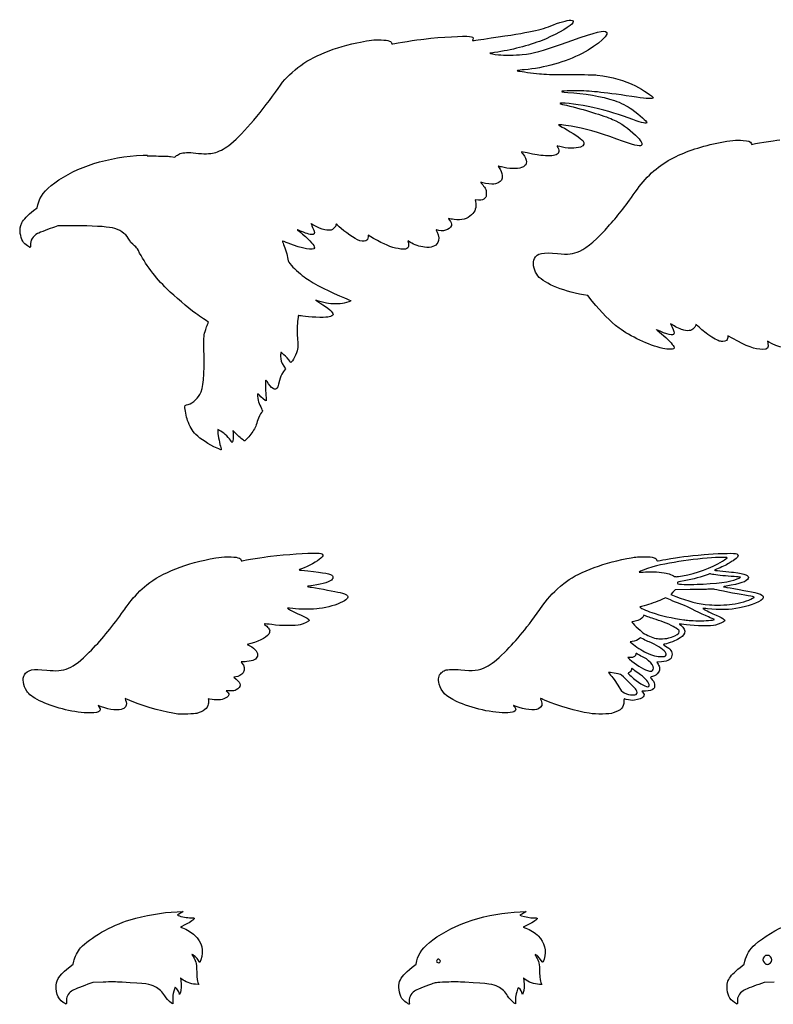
# Model space of a CAD drawing. Extents: x 4 to 591, y 15 to 833.
# Tile 1 of 6: x 6 to 305, y 16 to 406. Entities that reach past the tile are written whole.
import ezdxf

# ---------------------------------------------------------------- set-up
doc = ezdxf.new("R2010")
doc.units = 0
doc.layers.add('Layer_1', color=7, linetype='CONTINUOUS')

msp = doc.modelspace()

# ---------------------------------------------------------------- linework, layer by layer
at = {"layer": 'Layer_1', "color": 7}
for points in [[(66.31899, 351.547257), (68.010922, 351.332957), (68.685474, 351.910346)], [(12.008397, 330.149509), (13.418262, 331.259811), (13.697603, 332.423773)], [(188.379731, 334.277036), (187.094792, 334.375965), (187.219488, 333.680995)], [(28.141303, 324.07852), (21.634835, 324.064346), (20.234702, 323.606296)], [(146.781556, 319.111483), (144.599003, 320.367543), (144.599003, 319.706476)], [(161.435716, 317.491625), (160.318392, 318.180501), (160.560867, 317.24983)], [(233.495779, 294.209546), (231.718368, 296.433751), (230.016112, 296.739213)], [(289.17805, 279.449915), (287.283685, 280.535613), (287.191276, 279.772328)], [(303.325965, 278.120041), (302.89612, 278.403647), (303.122891, 277.535083)], [(261.422476, 275.507065), (261.422807, 275.506753)], [(111.174063, 268.433972), (111.832999, 267.341443), (111.105062, 266.314139)], [(86.164211, 242.690145), (84.969981, 243.314391), (84.969981, 242.749531)], [(92.323111, 241.645153), (91.028356, 243.001417), (91.1397, 242.037043)], [(84.774257, 235.947317), (84.774368, 235.947118)], [(269.238713, 185.407965), (269.238827, 185.408079)], [(291.542145, 184.4676), (292.184617, 184.85966), (291.295049, 184.961424)], [(272.286156, 179.901666), (266.356191, 179.878989), (265.484991, 178.952428), (264.613762, 178.025896), (266.638039, 177.201468)], [(277.39535, 182.103704), (277.39535, 182.103817)], [(264.534817, 175.786356), (262.548694, 176.677342), (260.993296, 175.943594)], [(288.895465, 174.11366), (288.895465, 174.114425)], [(254.796902, 169.392983), (253.944496, 169.734898), (253.635463, 169.139424)], [(281.510546, 167.914942), (282.004682, 168.060926), (281.592921, 168.229871)], [(278.62791, 167.610047), (278.62791, 167.609679)], [(253.791454, 160.199206), (252.592795, 160.845676), (252.253658, 160.50651)], [(98.166796, 158.553298), (96.692068, 158.180513), (97.721569, 157.631783)], [(249.362065, 159.279109), (248.492367, 159.170542), (249.27042, 158.517524)], [(248.533044, 152.941691), (247.577712, 152.933187), (248.236625, 152.349591)], [(262.567176, 153.705997), (262.567545, 153.705912)], [(260.933117, 151.266869), (259.04717, 151.08205), (259.56112, 150.33498)], [(92.115683, 145.310372), (91.319981, 145.207191), (92.24422, 144.465959)], [(257.406846, 147.782438), (257.407101, 147.784706)], [(256.060928, 141.83589), (256.061126, 141.835776)], [(81.776282, 136.492271), (81.229156, 136.604523), (81.338516, 136.02189)], [(89.958251, 139.774989), (88.368712, 139.777682), (88.765705, 139.409773)], [(250.918143, 138.379323), (250.918115, 138.379436)], [(38.888666, 133.445735), (37.622432, 133.910504), (38.031497, 133.307717)], [(69.22817, 130.571405), (69.228077, 130.574778)], [(232.258918, 130.867795), (232.258918, 130.868079)], [(68.865491, 52.205471), (71.336313, 52.300715), (70.810435, 51.964299)], [(205.523722, 51.265191), (204.814182, 50.903093), (205.473095, 50.669518)], [(204.896557, 52.208702), (207.285029, 52.300261), (206.759117, 51.963789)], [(72.278382, 47.156854), (70.183256, 46.132469), (71.071336, 45.826838)], [(208.227067, 47.160113), (206.131952, 46.139499), (207.13879, 45.774567)], [(25.79273, 29.958633), (27.705245, 31.505726), (27.925866, 32.615688)], [(78.296754, 33.174794), (77.922227, 32.173285), (77.151268, 33.236362)], [(162.069089, 30.230107), (163.633935, 31.486706), (163.914763, 32.7348)], [(292.048611, 30.17092), (293.695852, 31.498554), (293.979033, 32.695398)], [(39.545152, 24.319701), (35.427141, 24.147071), (33.467791, 23.457883)], [(70.763471, 25.525502), (70.226014, 25.977742), (70.369362, 24.916904)], [(77.151798, 24.202318), (77.516589, 23.395323), (76.156016, 23.493969)], [(206.717675, 25.519578), (206.182069, 25.970287), (206.321817, 24.830192)], [(213.085281, 24.226271), (213.443524, 23.443852), (212.505653, 23.445496)], [(305.637789, 24.311083), (301.602104, 24.147241), (299.460728, 23.420013)], [(68.807483, 21.630954), (68.165212, 22.370797), (67.650585, 20.764205)], [(70.198177, 20.240306), (69.883648, 19.424778), (69.666712, 20.157931)], [(206.146352, 20.239058), (205.832387, 19.423502), (205.613269, 20.156683)], [(23.77015, 16.300772), (23.770187, 16.299383)], [(67.135944, 17.418784), (67.135944, 15.679956), (66.600598, 16.058069)], [(159.727635, 16.27869), (159.727827, 16.278917)], [(203.084651, 17.411017), (203.084651, 15.678709), (202.5493, 16.056822)], [(289.848841, 16.244589), (289.849918, 16.244476)]]:
    msp.add_lwpolyline(points, dxfattribs=at)
for points in [[(264.910351, 161.085628)], [(173.01126, 32.268019)], [(304.089761, 31.936309)]]:
    msp.add_lwpolyline(points, close=True, dxfattribs=at)
for points in [[(193.386886, 398.544548), (209.351786, 400.884491), (212.680814, 401.58445), (218.061051, 403.732602)], [(225.435929, 404.060003), (224.063691, 402.684236), (217.622957, 399.160233), (213.617166, 397.593439)], [(218.061051, 403.732602), (221.620674, 405.153836), (224.328526, 405.787294), (225.542171, 405.482683)], [(225.542171, 405.482683), (226.14914, 405.330463), (226.104324, 404.730113), (225.435929, 404.060003)], [(154.379914, 396.215943), (155.714825, 396.537562), (164.175228, 397.853631), (166.671799, 398.127997)], [(166.671799, 398.127997), (174.058166, 398.939783), (182.656925, 399.442734), (184.774005, 399.186765)], [(184.774005, 399.186765), (186.190172, 399.015553), (186.463956, 398.77594), (186.16089, 397.972998)], [(186.029901, 397.474639), (186.061422, 397.474639), (189.372039, 397.956104), (193.386886, 398.544548)], [(221.235667, 396.094876), (233.105068, 400.321757), (237.077555, 401.471745), (238.693255, 401.148595)], [(238.693255, 401.148595), (241.146541, 400.657946), (235.997232, 395.788932), (229.430404, 392.389937)], [(115.676872, 385.929014), (121.299766, 390.742498), (129.280351, 394.230841), (140.191339, 396.644372)], [(140.191339, 396.644372), (144.001568, 397.487225), (146.311353, 397.804139), (148.634836, 397.802806)], [(148.634836, 397.802806), (152.076725, 397.801162), (153.7081, 397.415424), (153.924542, 396.553096)], [(153.924542, 396.553096), (154.00669, 396.226006), (154.108596, 396.150548), (154.379914, 396.215943)], [(186.16089, 397.972998), (186.057454, 397.698888), (185.998578, 397.474639), (186.029901, 397.474639)], [(213.617166, 397.593439), (208.200356, 395.474797), (201.393247, 393.736139), (194.762049, 392.777575)], [(205.697466, 391.96715), (210.519941, 392.528268), (213.277068, 393.260683), (221.235667, 396.094876)], [(192.898182, 392.459074), (192.831199, 392.392176), (194.548822, 392.099471), (196.32145, 391.875591)], [(194.762049, 392.777575), (193.768478, 392.634142), (192.92974, 392.490624), (192.898182, 392.459074)], [(196.32145, 391.875591), (198.245696, 391.632661), (203.241841, 391.681134), (205.697466, 391.96715)], [(229.430404, 392.389937), (222.82344, 388.970192), (214.43154, 386.605984), (206.534177, 385.939474)], [(107.83914, 377.085458), (110.819112, 381.376885), (112.264934, 383.008252), (115.676872, 385.929014)], [(203.898628, 385.657994), (203.549885, 385.578624), (203.60033, 385.542624), (204.228068, 385.424135)], [(206.534177, 385.939474), (205.311115, 385.836293), (204.125136, 385.709584), (203.898628, 385.657994)], [(204.228068, 385.424135), (205.45397, 385.192261), (209.740011, 384.637209), (212.546494, 384.346488)], [(212.546494, 384.346488), (214.628882, 384.130772), (217.135369, 384.068126), (224.488763, 384.048255)], [(224.488763, 384.048255), (230.585669, 384.031247), (234.363634, 383.954428), (235.442735, 383.824035)], [(235.442735, 383.824035), (241.482501, 383.094567), (246.260041, 381.738841), (250.581016, 379.528072)], [(250.581016, 379.528072), (253.662993, 377.951244), (257.597705, 375.348444), (257.597705, 374.886567)], [(89.329351, 355.912639), (94.004878, 359.445005), (101.709108, 368.257635), (107.83914, 377.085458)], [(227.289042, 377.607288), (221.383979, 377.636485), (219.048344, 377.227984), (223.747529, 376.987946)], [(223.747529, 376.987946), (229.944189, 376.67143), (237.499622, 375.35142), (242.278648, 373.750384)], [(249.114572, 375.336595), (236.889153, 377.126164), (232.512352, 377.581521), (227.289042, 377.607288)], [(257.152759, 374.565685), (256.590159, 374.351669), (254.421921, 374.557181), (249.114572, 375.336595)], [(257.597705, 374.886567), (257.597705, 374.803228), (257.397409, 374.658945), (257.152759, 374.565685)], [(220.886629, 372.680787), (220.363866, 372.580157), (220.665611, 372.476126), (223.278695, 371.854431)], [(233.713162, 370.957096), (228.839139, 372.06309), (222.268283, 372.946139), (220.886629, 372.680787)], [(223.278695, 371.854431), (230.210714, 370.205065), (237.864546, 367.853783), (241.513875, 366.25252)], [(249.553037, 366.24291), (244.615589, 368.134044), (239.677081, 369.60378), (233.713162, 370.957096)], [(242.278648, 373.750384), (244.583586, 372.97817), (247.604054, 371.466482), (249.196924, 370.287893)], [(249.196924, 370.287893), (252.489665, 367.851543), (255.126886, 365.510041), (255.126886, 365.022907)], [(225.065296, 363.602806), (222.100997, 364.086), (219.890398, 364.301065), (220.12367, 364.083647)], [(220.12367, 364.083647), (220.214407, 363.998891), (221.251997, 363.389159), (222.429762, 362.728035)], [(243.184623, 358.48389), (235.815148, 361.186214), (230.255861, 362.75675), (225.065296, 363.602806)], [(241.513875, 366.25252), (244.890986, 364.770709), (247.84115, 362.744986), (250.619114, 360.000425)], [(255.126886, 365.022907), (255.126886, 364.395742), (253.374233, 364.779411), (249.553037, 366.24291)], [(222.429762, 362.728035), (225.342099, 361.093209), (229.086017, 358.601329), (229.72733, 357.870898)], [(250.619114, 360.000425), (252.883205, 357.763606), (253.581018, 356.527361), (252.899067, 355.961367)], [(83.584814, 352.998312), (85.329697, 353.437313), (87.531367, 354.554277), (89.329351, 355.912639)], [(219.515511, 355.797666), (219.452837, 355.7988), (219.581643, 355.48475), (219.801781, 355.099748)], [(220.619407, 355.48509), (220.074959, 355.655735), (219.578196, 355.796476), (219.515511, 355.797666)], [(228.754298, 355.314161), (227.14005, 354.619729), (223.109266, 354.70457), (220.619407, 355.48509)], [(229.72733, 357.870898), (230.627517, 356.845663), (230.297284, 355.977921), (228.754298, 355.314161)], [(252.899067, 355.961367), (252.238544, 355.413175), (249.909231, 356.01806), (243.184623, 358.48389)], [(265.705569, 351.093997), (270.952296, 353.717093), (276.952459, 355.687625), (284.152649, 357.152258)], [(284.152649, 357.152258), (287.977294, 357.930255), (290.674772, 358.169159), (293.260847, 357.95897)], [(293.260847, 357.95897), (295.413846, 357.784072), (296.189291, 357.506674), (296.483698, 356.80646)], [(296.483698, 356.80646), (296.600202, 356.529798), (296.727194, 356.334066), (296.766595, 356.371597)], [(296.766595, 356.371597), (296.890469, 356.490085), (305.642948, 357.936888), (307.791921, 358.194019)], [(20.363146, 341.109043), (29.093771, 347.543376), (41.378975, 351.39257), (55.402676, 352.08754)], [(55.402676, 352.08754), (57.053083, 352.169178), (57.31994, 352.150753), (57.019533, 351.975005)], [(57.019533, 351.975005), (56.720327, 351.800107), (57.330581, 351.764107), (60.643409, 351.762973)], [(60.643409, 351.762973), (62.92637, 351.762151), (65.349371, 351.67028), (66.31899, 351.547257)], [(68.685474, 351.910346), (69.05647, 352.227912), (69.703475, 352.610192), (70.123249, 352.759918)], [(70.123249, 352.759918), (71.270595, 353.169071), (73.686566, 353.237726), (76.273209, 352.934816)], [(76.273209, 352.934816), (79.42091, 352.566057), (81.954499, 352.588054), (83.584814, 352.998312)], [(205.56474, 353.436491), (205.224097, 353.529468), (205.276654, 353.413814), (205.959603, 352.576687)], [(212.320531, 352.105143), (210.751926, 352.337017), (206.580268, 353.158894), (205.56474, 353.436491)], [(205.959603, 352.576687), (206.987471, 351.314731), (207.349705, 350.488346), (207.354161, 349.395194)], [(218.64655, 352.029742), (217.59823, 351.765836), (214.356453, 351.804387), (212.320531, 352.105143)], [(219.801781, 355.099748), (220.650568, 353.615187), (220.201248, 352.421206), (218.64655, 352.029742)], [(196.226036, 347.728706), (196.175721, 347.728706), (196.290043, 347.510154), (196.480276, 347.242791)], [(197.513847, 347.405839), (196.856005, 347.583288), (196.276516, 347.728706), (196.226036, 347.728706)], [(205.429637, 347.164328), (203.683501, 346.565792), (200.236184, 346.670901), (197.513847, 347.405839)], [(206.788598, 347.97189), (206.475534, 347.676633), (205.864027, 347.313231), (205.429637, 347.164328)], [(207.354161, 349.395194), (207.357279, 348.595455), (207.302031, 348.456161), (206.788598, 347.97189)], [(251.387561, 338.668668), (255.185881, 344.032668), (260.084503, 348.283786), (265.705569, 351.093997)], [(197.733229, 344.00829), (197.871814, 342.581556), (197.394418, 341.717471), (196.113866, 341.077294)], [(196.480276, 347.242791), (197.109334, 346.359373), (197.637259, 344.996561), (197.733229, 344.00829)], [(13.697603, 332.423773), (14.493519, 335.740054), (16.336489, 338.14148), (20.363146, 341.109043)], [(189.322512, 341.351206), (189.14237, 341.445883), (189.329315, 341.153065), (189.734301, 340.700428)], [(193.643065, 340.610485), (192.182737, 340.618989), (190.011005, 340.990044), (189.322512, 341.351206)], [(189.734301, 340.700428), (190.141044, 340.247934), (190.695475, 339.476088), (190.966388, 338.985128)], [(196.113866, 341.077294), (195.268612, 340.654706), (194.998983, 340.603795), (193.643065, 340.610485)], [(190.966388, 338.985128), (191.392135, 338.213509), (191.459123, 337.921285), (191.460543, 336.829606)], [(191.460543, 336.829606), (191.462176, 335.708816), (191.415841, 335.517109), (191.050367, 335.125587)], [(240.348169, 324.427833), (244.153106, 328.768866), (246.745403, 332.112898), (251.387561, 338.668668)], [(187.219488, 333.680995), (187.612756, 331.488765), (187.089491, 329.769411), (185.607317, 328.382929)], [(191.050367, 335.125587), (190.306383, 334.328542), (189.799693, 334.167562), (188.379731, 334.277036)], [(7.352235, 325.215071), (8.024119, 326.560337), (9.682179, 328.317506), (12.008397, 330.149509)], [(185.607317, 328.382929), (183.970253, 326.851654), (181.663206, 326.259468), (178.719659, 326.614904)], [(6.731492, 321.100356), (6.477763, 322.774271), (6.626902, 323.76274), (7.352235, 325.215071)], [(43.236797, 323.26251), (40.646086, 323.789046), (35.029159, 324.092693), (28.141303, 324.07852)], [(121.939736, 324.997002), (121.906089, 324.997002), (122.212627, 324.311386), (122.620972, 323.473323)], [(123.196385, 324.260022), (122.538937, 324.665376), (121.97344, 324.997002), (121.939736, 324.997002)], [(130.538775, 322.658362), (128.991368, 321.825798), (126.133367, 322.449165), (123.196385, 324.260022)], [(131.832261, 324.334176), (131.708869, 323.772746), (131.069038, 322.943669), (130.538775, 322.658362)], [(132.021558, 324.83228), (131.977508, 324.83228), (131.892384, 324.60806), (131.832261, 324.334176)], [(132.50141, 324.356967), (132.281413, 324.618321), (132.065501, 324.83228), (132.021558, 324.83228)], [(140.374505, 318.559975), (138.374218, 319.49606), (133.688608, 322.946079), (132.50141, 324.356967)], [(177.634451, 324.201317), (177.089655, 322.484825), (174.006519, 321.567732), (171.740347, 322.448117)], [(176.719632, 326.918353), (176.333939, 327.022668), (176.346411, 326.986951), (176.916214, 326.352756)], [(178.719659, 326.614904), (177.846146, 326.720353), (176.94614, 326.856983), (176.719632, 326.918353)], [(176.916214, 326.352756), (177.534734, 325.664249), (177.823874, 324.798151), (177.634451, 324.201317)], [(228.498678, 314.052066), (231.665448, 315.513553), (235.404332, 318.787455), (240.348169, 324.427833)], [(9.560224, 316.094145), (7.910012, 317.160709), (7.11555, 318.56675), (6.731492, 321.100356)], [(13.544996, 320.993745), (11.685302, 320.051424), (10.585629, 318.261061), (10.717497, 316.390422)], [(20.234702, 323.606296), (18.364829, 322.99458), (14.564893, 321.510586), (13.544996, 320.993745)], [(49.519071, 319.138469), (48.599731, 320.940482), (45.881371, 322.725005), (43.236797, 323.26251)], [(118.212035, 321.859757), (117.203899, 322.309587), (116.446499, 322.616069), (116.528916, 322.540809)], [(116.528916, 322.540809), (116.611404, 322.465691), (117.568278, 321.663458), (118.655433, 320.758413)], [(122.81455, 320.644233), (122.15897, 320.415194), (120.420916, 320.874123), (118.212035, 321.859757)], [(118.655433, 320.758413), (121.82936, 318.116126), (123.442458, 316.259461), (123.318802, 315.390869)], [(122.620972, 323.473323), (123.503956, 321.661417), (123.555815, 320.903348), (122.81455, 320.644233)], [(171.740347, 322.448117), (171.514539, 322.535991), (171.562133, 322.352306), (171.970605, 321.56022)], [(171.970605, 321.56022), (172.69755, 320.150721), (172.802959, 318.483496), (172.232385, 317.419824)], [(10.717497, 316.390422), (10.754279, 315.869471), (10.735525, 315.443282), (10.675768, 315.443282)], [(52.016204, 316.181367), (51.061235, 316.904315), (50.044765, 318.108019), (49.519071, 319.138469)], [(53.519584, 314.262879), (53.023847, 315.244346), (52.688251, 315.672633), (52.016204, 316.181367)], [(110.609141, 318.078709), (110.566905, 318.078709), (110.788376, 317.471471), (111.101383, 316.729276)], [(112.941147, 317.188857), (111.700828, 317.678315), (110.65142, 318.078709), (110.609141, 318.078709)], [(111.101383, 316.729276), (111.824617, 315.014428), (112.549105, 312.580375), (112.824984, 310.93852)], [(123.318802, 315.390869), (123.147986, 314.191616), (118.493042, 314.998129), (112.941147, 317.188857)], [(143.740188, 318.142885), (143.017364, 317.76908), (141.721407, 317.92972), (140.374505, 318.559975)], [(144.599003, 319.706476), (144.599003, 318.861723), (144.388219, 318.477969), (143.740188, 318.142885)], [(156.468835, 315.039317), (153.626754, 315.578438), (151.007848, 316.679301), (146.781556, 319.111483)], [(160.560867, 317.24983), (161.12734, 315.075458), (159.867111, 314.394661), (156.468835, 315.039317)], [(166.930305, 315.626287), (165.156851, 315.848239), (162.807506, 316.645852), (161.435716, 317.491625)], [(172.232385, 317.419824), (171.431901, 315.927524), (169.565922, 315.296362), (166.930305, 315.626287)], [(10.675768, 315.443282), (10.616054, 315.443282), (10.114079, 315.736157), (9.560224, 316.094145)], [(64.813822, 299.136331), (60.404769, 303.364318), (56.138046, 309.07885), (53.519584, 314.262879)], [(210.529446, 311.124302), (211.586097, 313.244731), (213.864755, 313.726592), (219.748368, 313.073802)], [(219.748368, 313.073802), (223.774517, 312.627118), (225.934209, 312.868573), (228.498678, 314.052066)], [(112.824984, 310.93852), (113.036363, 309.680504), (113.05853, 309.640195), (114.232555, 308.376454)], [(114.232555, 308.376454), (115.674667, 306.824173), (118.186532, 304.619244), (119.958267, 303.350428)], [(211.461486, 304.869713), (210.156687, 306.910772), (209.759148, 309.578513), (210.529446, 311.124302)], [(230.016112, 296.739213), (221.079317, 298.342687), (213.515138, 301.657266), (211.461486, 304.869713)], [(119.958267, 303.350428), (122.764552, 301.340721), (130.337938, 297.449688), (135.205775, 295.516658)], [(76.377472, 289.285625), (72.900972, 291.873543), (68.302826, 295.790598), (64.813822, 299.136331)], [(123.926499, 294.606454), (123.745394, 294.674202), (124.41244, 294.226498), (125.408993, 293.611465)], [(128.126894, 293.422791), (126.918791, 293.660901), (125.033329, 294.19234), (123.926499, 294.606454)], [(125.408993, 293.611465), (128.884357, 291.466658), (130.762446, 289.852554), (130.762446, 289.010466)], [(135.112476, 293.431294), (133.423447, 293.038696), (130.09193, 293.034047), (128.126894, 293.422791)], [(137.823443, 294.43578), (137.954262, 294.304819), (136.409423, 293.732759), (135.112476, 293.431294)], [(135.205775, 295.516658), (136.607769, 294.959934), (137.785717, 294.473537), (137.823443, 294.43578)], [(244.085454, 283.57268), (240.523739, 286.261965), (237.093177, 289.707817), (233.495779, 294.209546)], [(81.224133, 286.08205), (80.781347, 286.229735), (78.116516, 287.991014), (76.377472, 289.285625)], [(130.762446, 289.010466), (130.762446, 288.486539), (130.184178, 288.181814), (128.699521, 287.923266)], [(80.222298, 282.994016), (80.407854, 283.582885), (80.752708, 284.50406), (80.988602, 285.041112)], [(80.988602, 285.041112), (81.28279, 285.710797), (81.356777, 286.037802), (81.224133, 286.08205)], [(116.663786, 286.111077), (116.404926, 283.778391), (116.408299, 282.881452), (116.695817, 277.626387)], [(116.967807, 288.518003), (116.945413, 288.498161), (116.808812, 287.417622), (116.663786, 286.111077)], [(118.737797, 288.235672), (117.786521, 288.408302), (116.990028, 288.535351), (116.967807, 288.518003)], [(128.699521, 287.923266), (127.061895, 287.638101), (120.979984, 287.828589), (118.737797, 288.235672)], [(265.392091, 284.720315), (264.866613, 285.056447), (264.466315, 285.27205), (264.502511, 285.199427)], [(264.502511, 285.199427), (266.314482, 281.564022), (266.363359, 280.866926), (264.806317, 280.866926)], [(274.517821, 284.913411), (274.517821, 284.742198), (274.333654, 284.287663), (274.10834, 283.903342)], [(275.876748, 283.893874), (274.903778, 284.846769), (274.517821, 285.136328), (274.517821, 284.913411)], [(79.535914, 275.828627), (79.451271, 280.144885), (79.506717, 280.723238), (80.222298, 282.994016)], [(261.422807, 275.506753), (255.894517, 276.810718), (248.46071, 280.269156), (244.085454, 283.57268)], [(260.360674, 282.285354), (259.50488, 282.688328), (258.837749, 282.988942), (258.87818, 282.953452)], [(258.87818, 282.953452), (258.918574, 282.918019), (259.841166, 282.149178), (260.92832, 281.245096)], [(264.806317, 280.866926), (263.843099, 280.866926), (262.385263, 281.332063), (260.360674, 282.285354)], [(260.92832, 281.245096), (263.259703, 279.30634), (265.456919, 277.055717), (265.779071, 276.276416)], [(269.77267, 282.70012), (268.780774, 282.938797), (266.617494, 283.93645), (265.392091, 284.720315)], [(274.10834, 283.903342), (273.381596, 282.663298), (271.776713, 282.217918), (269.77267, 282.70012)], [(280.862807, 279.996208), (278.476659, 281.558778), (277.408743, 282.393609), (275.876748, 283.893874)], [(116.695817, 277.626387), (116.781423, 276.06172), (116.7448, 275.614498), (116.440756, 274.506009)], [(285.22165, 278.231357), (283.95068, 278.231357), (282.921384, 278.648135), (280.862807, 279.996208)], [(287.191276, 279.772328), (287.057197, 278.664576), (286.503307, 278.231357), (285.22165, 278.231357)], [(301.026557, 275.101654), (297.90788, 275.101654), (294.729506, 276.268082), (289.17805, 279.449915)], [(303.122891, 277.535083), (303.587575, 275.754501), (303.02538, 275.101654), (301.026557, 275.101654)], [(314.12486, 276.763663), (312.134287, 275.015877), (307.06526, 275.652539), (303.325965, 278.120041)], [(77.920081, 257.288202), (79.391341, 259.810214), (79.76577, 264.106431), (79.535914, 275.828627)], [(110.044823, 273.86212), (109.979002, 273.796356), (109.926703, 273.174208), (109.928517, 272.479663)], [(113.854411, 269.941153), (113.43005, 270.957487), (110.330433, 274.147767), (110.044823, 273.86212)], [(116.440756, 274.506009), (115.885831, 272.483291), (114.1052, 269.340548), (113.854411, 269.941153)], [(264.370113, 275.151288), (263.479859, 275.128611), (262.55016, 275.241146), (261.422476, 275.507065)], [(265.779071, 276.276416), (266.148448, 275.38285), (265.906913, 275.189981), (264.370113, 275.151288)], [(109.928517, 272.479663), (109.931635, 270.989036), (110.244679, 269.974885), (111.174063, 268.433972)], [(111.105062, 266.314139), (110.101465, 264.897808), (109.762503, 264.170154), (109.4371, 262.733641)], [(104.023015, 262.953468), (103.852738, 262.783389), (103.892706, 259.197931), (104.09082, 256.880636)], [(104.530068, 262.363238), (104.311772, 262.748494), (104.083603, 263.014072), (104.023015, 262.953468)], [(106.965275, 259.583386), (106.21995, 259.978479), (105.261236, 261.072907), (104.530068, 262.363238)], [(109.4371, 262.733641), (108.907826, 260.396957), (108.640624, 259.710746), (108.155477, 259.44222)], [(108.155477, 259.44222), (107.735672, 259.210063), (107.651047, 259.219984), (106.965275, 259.583386)], [(72.598618, 253.094173), (74.481092, 253.412192), (76.661467, 255.130639), (77.920081, 257.288202)], [(100.882981, 257.50732), (100.709218, 257.333272), (100.780226, 256.103376), (101.032934, 254.909254)], [(101.507091, 256.917061), (101.218691, 257.296592), (100.937849, 257.562198), (100.882981, 257.50732)], [(101.032934, 254.909254), (101.167211, 254.275087), (101.610592, 253.103159), (102.018404, 252.304951)], [(104.192923, 254.722564), (104.049235, 254.578847), (102.030429, 256.228356), (101.507091, 256.917061)], [(104.09082, 256.880636), (104.188643, 255.735439), (104.234649, 254.764318), (104.192923, 254.722564)], [(71.95712, 252.349739), (71.95712, 252.960548), (71.982349, 252.990085), (72.598618, 253.094173)], [(73.041239, 246.977263), (72.556452, 248.462362), (71.95712, 251.432419), (71.95712, 252.349739)], [(102.325825, 250.037546), (101.797407, 249.551348), (101.282868, 248.433902), (100.692706, 246.490781)], [(102.018404, 252.304951), (102.426236, 251.506743), (102.759888, 250.759871), (102.759888, 250.645266)], [(102.759888, 250.645266), (102.759888, 250.530463), (102.564553, 250.257175), (102.325825, 250.037546)], [(76.310433, 241.40058), (74.838756, 242.86062), (73.814933, 244.607102), (73.041239, 246.977263)], [(100.692706, 246.490781), (100.156141, 244.724088), (99.602419, 243.599187), (98.501607, 242.039509)], [(84.969981, 242.749531), (84.969981, 241.907301), (85.585448, 238.443506), (86.031913, 236.773134)], [(90.330772, 238.724532), (89.873751, 239.778709), (87.607329, 241.935761), (86.164211, 242.690145)], [(91.1397, 242.037043), (91.255156, 241.03732), (91.001483, 238.390469), (90.767866, 238.156838)], [(98.501607, 242.039509), (97.579826, 240.733531), (95.893475, 238.848973), (95.646626, 238.848973)], [(84.774368, 235.947118), (81.357352, 237.486019), (78.216018, 239.510069), (76.310433, 241.40058)], [(90.767866, 238.156838), (90.694619, 238.08342), (90.497894, 238.339106), (90.330772, 238.724532)], [(95.646626, 238.848973), (95.334324, 238.848973), (93.597656, 240.310063), (92.323111, 241.645153)], [(86.388622, 235.271735), (86.369346, 235.251893), (85.642906, 235.556107), (84.774257, 235.947317)], [(86.031913, 236.773134), (86.247374, 235.967017), (86.407903, 235.291408), (86.388622, 235.271735)], [(56.874061, 181.801332), (62.795866, 186.599169), (72.52689, 190.407742), (84.209267, 192.499909)], [(84.209267, 192.499909), (85.934514, 192.808857), (86.991134, 192.895824), (88.986195, 192.893159)], [(88.986195, 192.893159), (92.653452, 192.88749), (94.265759, 192.473206), (94.265759, 191.534088)], [(94.265759, 191.534088), (94.265759, 191.279537), (94.344449, 191.231972), (94.636389, 191.310151)], [(94.636389, 191.310151), (95.45601, 191.529553), (103.876002, 192.894718), (105.878599, 193.13297)], [(105.878599, 193.13297), (112.290004, 193.895631), (120.717763, 194.457855), (124.04664, 194.344951)], [(125.851037, 192.326627), (124.541192, 191.060901), (121.102302, 189.17195), (118.187572, 188.117178)], [(124.04664, 194.344951), (125.968901, 194.279754), (126.298148, 194.228164), (126.49191, 193.963408)], [(126.49191, 193.963408), (126.859357, 193.46091), (126.758622, 193.203666), (125.851037, 192.326627)], [(222.210935, 182.352359), (227.346137, 186.468378), (236.390443, 190.044567), (247.248553, 192.252557)], [(247.248553, 192.252557), (249.696326, 192.750293), (250.673967, 192.86915), (252.853157, 192.933751)], [(252.853157, 192.933751), (256.756465, 193.049688), (258.726685, 192.663326), (258.959211, 191.736737)], [(285.299065, 192.635858), (278.12768, 192.664205), (265.1922, 190.948507), (257.461157, 188.946425)], [(258.959211, 191.736737), (259.01562, 191.51195), (259.160187, 191.327924), (259.279923, 191.327924)], [(259.279923, 191.327924), (259.400112, 191.327924), (260.929885, 191.581909), (262.680024, 191.892331)], [(262.680024, 191.892331), (268.205542, 192.872409), (271.056657, 193.232835), (277.804304, 193.804328)], [(277.804304, 193.804328), (282.234487, 194.17955), (288.979767, 194.408249), (290.203398, 194.224762)], [(285.08023, 191.19702), (287.590791, 192.730025), (287.575143, 192.627269), (285.299065, 192.635858)], [(289.523537, 191.474532), (289.284009, 191.353493), (288.680031, 190.98462), (288.181757, 190.654809)], [(291.230816, 193.145216), (291.106091, 192.751398), (290.096872, 191.76412), (289.523537, 191.474532)], [(290.203398, 194.224762), (291.03891, 194.099471), (291.409965, 193.709594), (291.230816, 193.145216)], [(118.187572, 188.117178), (117.619169, 187.911383), (117.181366, 187.715934), (117.214688, 187.682627)], [(117.214688, 187.682627), (117.247995, 187.649178), (118.800859, 187.475131), (120.665472, 187.295754)], [(257.461157, 188.946425), (255.663454, 188.480891), (251.907803, 186.985984), (252.126468, 186.82302)], [(269.238827, 185.408079), (274.974676, 186.3504), (280.374931, 188.323824), (285.08023, 191.19702)], [(283.404827, 188.261036), (282.453576, 187.872094), (281.786443, 187.550306), (281.922335, 187.546025)], [(281.922335, 187.546025), (282.563872, 187.523348), (287.663953, 187.01297), (289.499556, 186.784271)], [(288.181757, 190.654809), (286.976835, 189.857367), (285.504066, 189.119339), (283.404827, 188.261036)], [(120.665472, 187.295754), (127.215524, 186.665443), (130.072961, 186.122296), (130.543047, 185.418283)], [(130.410102, 184.034636), (129.744289, 183.084066), (126.827087, 182.125644), (122.808875, 181.537342)], [(130.543047, 185.418283), (130.748219, 185.11098), (130.682115, 184.422954), (130.410102, 184.034636)], [(252.126468, 186.82302), (252.161334, 186.797509), (253.26489, 186.842863), (254.578493, 186.921099)], [(254.578493, 186.921099), (257.188039, 187.079839), (260.759098, 186.882831), (262.732209, 186.471014)], [(262.732209, 186.471014), (263.366405, 186.338353), (264.441217, 185.943288), (265.120654, 185.592614)], [(265.120654, 185.592614), (265.861658, 185.210135), (266.520883, 184.97795), (266.767894, 185.012334)], [(266.767894, 185.012334), (266.994383, 185.044082), (268.106216, 185.222098), (269.238713, 185.407965)], [(278.595085, 185.668186), (275.602691, 184.548444), (272.309372, 183.71092), (268.456408, 183.089764)], [(277.39535, 182.103817), (285.423846, 182.60691), (289.650444, 183.313106), (291.542145, 184.4676)], [(280.654087, 186.070706), (280.204172, 186.21669), (279.903161, 186.157446), (278.595085, 185.668186)], [(287.358151, 185.237518), (284.337269, 185.410431), (281.669088, 185.74183), (280.654087, 186.070706)], [(295.260208, 184.315124), (294.794986, 183.091465), (292.159332, 182.170148), (286.534545, 181.264932)], [(291.295049, 184.961424), (290.805817, 185.01755), (289.034192, 185.141707), (287.358151, 185.237518)], [(289.499556, 186.784271), (294.43646, 186.169181), (295.750913, 185.605739), (295.260208, 184.315124)], [(50.143476, 174.928167), (51.611786, 176.896885), (54.649723, 179.999178), (56.874061, 181.801332)], [(120.519607, 181.154778), (120.489077, 181.124447), (121.296237, 180.967408), (122.313334, 180.806031)], [(122.808875, 181.537342), (121.5803, 181.357625), (120.550141, 181.185307), (120.519607, 181.154778)], [(122.313334, 180.806031), (125.858738, 180.243865), (131.425364, 179.199836), (133.515473, 178.705049)], [(213.926978, 173.732343), (216.359538, 177.159231), (218.464081, 179.349165), (222.210935, 182.352359)], [(268.456408, 183.089764), (267.366487, 182.914299), (267.262143, 182.863276), (267.262143, 182.509342)], [(267.262143, 182.509342), (267.262143, 182.165074), (267.350017, 182.114504), (268.044591, 182.059767)], [(268.044591, 182.059767), (269.76729, 181.923987), (274.912569, 181.948082), (277.39535, 182.103704)], [(279.780959, 180.069477), (278.920276, 179.989257), (275.547643, 179.913855), (272.286156, 179.901666)], [(282.087057, 180.000879), (281.534443, 180.160753), (280.947643, 180.178044), (279.780959, 180.069477)], [(293.994312, 177.656258), (290.612523, 178.213011), (283.268509, 179.659106), (282.087057, 180.000879)], [(286.534545, 181.264932), (285.85508, 181.155515), (285.373247, 181.043546), (285.463871, 181.01605)], [(285.463871, 181.01605), (285.55458, 180.987704), (287.444636, 180.660983), (289.664277, 180.288227)], [(289.664277, 180.288227), (295.33646, 179.335616), (299.154217, 178.528195), (300.16766, 178.066913)], [(133.515473, 178.705049), (135.02156, 178.348564), (135.759855, 178.089619), (136.109835, 177.795128)], [(136.109835, 177.795128), (137.101113, 176.961033), (136.622166, 176.147717), (134.500796, 175.062869)], [(260.993296, 175.943594), (259.135413, 175.067093), (256.238745, 174.057732), (254.084471, 173.536101)], [(268.55134, 174.190394), (267.434603, 174.578173), (265.627148, 175.296331), (264.534817, 175.786356)], [(266.638039, 177.201468), (271.367589, 175.275326), (275.52335, 174.234274), (279.94568, 173.867896)], [(288.895465, 174.114425), (292.065052, 174.529899), (295.397206, 175.485373), (297.067578, 176.457713)], [(301.232154, 176.628076), (300.912009, 175.403849), (296.70429, 173.603792), (291.888, 172.630658)], [(297.444359, 177.015345), (297.248769, 177.087628), (295.696403, 177.376025), (293.994312, 177.656258)], [(297.067578, 176.457713), (297.740409, 176.849405), (297.770882, 176.894504), (297.444359, 177.015345)], [(300.16766, 178.066913), (301.047761, 177.666236), (301.384602, 177.210964), (301.232154, 176.628076)], [(46.873655, 170.398318), (47.889349, 171.840274), (49.360776, 173.878724), (50.143476, 174.928167)], [(114.773488, 172.389883), (112.352681, 172.681994), (112.393066, 172.682391), (112.796836, 172.367206)], [(112.796836, 172.367206), (113.288187, 171.9864), (115.025431, 171.127587), (117.754481, 169.916258)], [(125.255744, 172.38138), (122.963275, 172.076173), (117.337808, 172.081077), (114.773488, 172.389883)], [(134.500796, 175.062869), (132.087827, 173.828891), (128.65938, 172.834498), (125.255744, 172.38138)], [(198.667896, 154.998935), (203.789194, 160.112806), (207.445898, 164.602063), (213.926978, 173.732343)], [(252.365967, 173.021244), (252.168392, 172.846346), (254.82814, 171.601824), (257.060083, 170.824507)], [(254.084471, 173.536101), (253.223816, 173.327754), (252.450468, 173.096022), (252.365967, 173.021244)], [(271.472329, 172.949131), (270.982531, 173.244076), (269.668077, 173.802643), (268.55134, 174.190394)], [(280.28442, 168.754961), (278.768055, 169.357691), (272.415302, 172.381323), (271.472329, 172.949131)], [(277.335765, 172.453635), (277.183261, 172.332595), (278.968294, 171.382989), (281.255315, 170.368384)], [(279.17837, 172.293194), (278.196165, 172.406013), (277.366975, 172.47858), (277.335765, 172.453635)], [(291.888, 172.630658), (288.043512, 171.853852), (283.94229, 171.744973), (279.17837, 172.293194)], [(279.94568, 173.867896), (282.20665, 173.680526), (286.489049, 173.798164), (288.895465, 174.11366)], [(34.066599, 155.090268), (38.58169, 159.600416), (42.922071, 164.788441), (46.873655, 170.398318)], [(117.754481, 169.916258), (120.354599, 168.762161), (121.279975, 168.182816), (121.279975, 167.708948)], [(253.635463, 169.139424), (253.228011, 168.354227), (251.989356, 167.663197), (250.47078, 167.373865)], [(259.767539, 167.711613), (257.007898, 168.593272), (255.620792, 169.062491), (254.796902, 169.392983)], [(257.060083, 170.824507), (260.403746, 169.660035), (265.439069, 168.507808), (269.732991, 167.924636)], [(269.732991, 167.924636), (270.907129, 167.765329), (272.212427, 167.668384), (275.827649, 167.47285)], [(278.62791, 167.609679), (279.941542, 167.697553), (281.238732, 167.83475), (281.510546, 167.914942)], [(281.592921, 168.229871), (281.36615, 168.322564), (280.777592, 168.558945), (280.28442, 168.754961)], [(281.255315, 170.368384), (285.334724, 168.558576), (286.282545, 167.968318), (285.956362, 167.440564)], [(103.487068, 166.345087), (103.397834, 166.315323), (103.673446, 166.031631), (104.099513, 165.714576)], [(106.411133, 166.021795), (104.892131, 166.229291), (103.576294, 166.374822), (103.487068, 166.345087)], [(104.099513, 165.714576), (104.559506, 165.37235), (105.038104, 164.818346), (105.277547, 164.351027)], [(105.277547, 164.351027), (105.642403, 163.63885), (105.661871, 163.50069), (105.481981, 162.900283)], [(117.656099, 165.931087), (115.994061, 165.469861), (110.10289, 165.51737), (106.411133, 166.021795)], [(121.279975, 167.708948), (121.279975, 167.357254), (119.306639, 166.389194), (117.656099, 165.931087)], [(249.182348, 167.043628), (249.032395, 166.893392), (252.514332, 163.568665), (253.590307, 162.835058)], [(250.47078, 167.373865), (249.819718, 167.249707), (249.239948, 167.101172), (249.182348, 167.043628)], [(266.735835, 164.615414), (265.76443, 165.353414), (262.221945, 166.927465), (259.767539, 167.711613)], [(267.918534, 163.180063), (267.915841, 163.689364), (267.849085, 163.769641), (266.735835, 164.615414)], [(268.019872, 166.289726), (267.938518, 166.289896), (268.171526, 166.072876), (268.538244, 165.807099)], [(270.803636, 165.930775), (269.354112, 166.128066), (268.101397, 166.289528), (268.019872, 166.289726)], [(268.538244, 165.807099), (269.969372, 164.770413), (270.430965, 163.741578), (269.986748, 162.578409)], [(282.344726, 165.83383), (280.80265, 165.394091), (274.349693, 165.448375), (270.803636, 165.930775)], [(275.827649, 167.47285), (276.054137, 167.461512), (277.314279, 167.522173), (278.62791, 167.610047)], [(285.956362, 167.440564), (285.803858, 167.193666), (283.464524, 166.153124), (282.344726, 165.83383)], [(105.481981, 162.900283), (104.991029, 161.261575), (102.111486, 159.550441), (98.166796, 158.553298)], [(252.253658, 160.50651), (251.743876, 159.996756), (250.34152, 159.40148), (249.362065, 159.279109)], [(253.590307, 162.835058), (255.233296, 161.714863), (257.094553, 160.902737), (258.873775, 160.529613)], [(256.060786, 159.143868), (255.471917, 159.368939), (254.450707, 159.843685), (253.791454, 160.199206)], [(258.873775, 160.529613), (259.27465, 160.445424), (260.380956, 160.399786), (261.332178, 160.428132)], [(261.332178, 160.428132), (262.794515, 160.471502), (263.347384, 160.572983), (264.910351, 161.085628)], [(267.288279, 160.13931), (266.126244, 159.52989), (262.497387, 158.218724), (261.972751, 158.218724)], [(264.910351, 161.085572), (266.929724, 161.747688), (267.923296, 162.439483), (267.918534, 163.180063)], [(269.986748, 162.578409), (269.652458, 161.702957), (268.798946, 160.931565), (267.288279, 160.13931)], [(97.721569, 157.631783), (99.956001, 156.440863), (101.068177, 154.930394), (100.704657, 153.580394)], [(249.27042, 158.517524), (250.495441, 157.489313), (253.289806, 155.684098), (254.781198, 154.957436)], [(262.392364, 155.1996), (261.530178, 156.330028), (258.522279, 158.203786), (256.060786, 159.143868)], [(261.972751, 158.218724), (261.44066, 158.218724), (261.627406, 157.989969), (262.555214, 157.505131)], [(262.555214, 157.505131), (264.434924, 156.522983), (265.276134, 155.264769), (265.071699, 153.74092)], [(17.196237, 147.992797), (24.441381, 147.184101), (27.396423, 148.427291), (34.066599, 155.090268)], [(100.704657, 153.580394), (100.36139, 152.305597), (99.132851, 151.646655), (96.581925, 151.369143)], [(191.408088, 149.23766), (193.608139, 150.340791), (195.531741, 151.867361), (198.667896, 154.998935)], [(248.236625, 152.349591), (250.561488, 150.290249), (253.516975, 148.420913), (255.401702, 147.817587)], [(250.789762, 154.405956), (250.789762, 153.495439), (249.950537, 152.950904), (248.533044, 152.941691)], [(252.203372, 153.919219), (250.957403, 154.636186), (250.789762, 154.693928), (250.789762, 154.405956)], [(254.19763, 152.863172), (253.878279, 152.996683), (252.980858, 153.471827), (252.203372, 153.919219)], [(257.243258, 150.156567), (256.687611, 151.031991), (255.00814, 152.524488), (254.19763, 152.863172)], [(254.781198, 154.957436), (257.323422, 153.718753), (259.114408, 153.263991), (261.131145, 153.345118)], [(265.071699, 153.74092), (264.865054, 152.200063), (263.768754, 151.544721), (260.933117, 151.266869)], [(261.131145, 153.345118), (262.079391, 153.383386), (262.380118, 153.458504), (262.567176, 153.705997)], [(262.567545, 153.705912), (262.915157, 154.165181), (262.866855, 154.578019), (262.392364, 155.1996)], [(8.337601, 146.168476), (9.494105, 148.141871), (11.731888, 148.602728), (17.196237, 147.992797)], [(94.584274, 151.269931), (94.167967, 151.378781), (94.179563, 151.183474), (94.612649, 150.791896)], [(96.581925, 151.369143), (95.658412, 151.268513), (94.759461, 151.224009), (94.584274, 151.269931)], [(94.612649, 150.791896), (95.65795, 149.846542), (95.850989, 148.182548), (95.054924, 146.979553)], [(175.111812, 147.914334), (176.306916, 148.339389), (178.689713, 148.413033), (181.311043, 148.105956)], [(181.311043, 148.105956), (186.115918, 147.54308), (188.579137, 147.819175), (191.408088, 149.23766)], [(249.125627, 148.665146), (249.044556, 148.665146), (248.977942, 148.489965), (248.977942, 148.275581)], [(250.402209, 147.771184), (249.781195, 148.262882), (249.206726, 148.665146), (249.125627, 148.665146)], [(257.407101, 147.784706), (257.876263, 148.209307), (257.802704, 149.275559), (257.243258, 150.156567)], [(259.56112, 150.33498), (259.924748, 149.806517), (260.094288, 149.344469), (260.140635, 148.75577)], [(260.140635, 148.75577), (260.197328, 148.035317), (260.137942, 147.818494), (259.68318, 147.141411)], [(9.281654, 139.693096), (7.882808, 141.857376), (7.470112, 144.688224), (8.337601, 146.168476)], [(95.054924, 146.979553), (94.549946, 146.216523), (93.202917, 145.451537), (92.115683, 145.310372)], [(92.24422, 144.465959), (93.480398, 143.474513), (93.846376, 142.94778), (93.846376, 142.159861)], [(172.802356, 142.481537), (172.292363, 144.44623), (172.556592, 145.879994), (173.626002, 146.951065)], [(173.626002, 146.951065), (174.01123, 147.33686), (174.646956, 147.749017), (175.111812, 147.914334)], [(239.929724, 147.083414), (239.890606, 147.04458), (240.084213, 146.773191), (240.360137, 146.480145)], [(244.652896, 146.31429), (244.238811, 146.509597), (240.040616, 147.193257), (239.929724, 147.083414)], [(240.360137, 146.480145), (241.303195, 145.478098), (242.947602, 143.180646), (244.03106, 141.351307)], [(250.943627, 140.200101), (250.535608, 140.860233), (245.179857, 146.06572), (244.652896, 146.31429)], [(247.976235, 146.931335), (247.792266, 146.872942), (247.664622, 146.770611), (247.692231, 146.703713)], [(247.692231, 146.703713), (247.720578, 146.636816), (248.244222, 146.129726), (248.857413, 145.576942)], [(248.977942, 148.275581), (248.977942, 147.804576), (248.435929, 147.077263), (247.976235, 146.931335)], [(248.857413, 145.576942), (251.503441, 143.191531), (254.295624, 141.42994), (255.44323, 141.421861)], [(252.64705, 146.101635), (252.033378, 146.528192), (251.023195, 147.279487), (250.402209, 147.771184)], [(256.061126, 141.835776), (256.061126, 142.87714), (254.5254, 144.795969), (252.64705, 146.101635)], [(255.401702, 147.817587), (256.552625, 147.449169), (257.029384, 147.440778), (257.406846, 147.782438)], [(256.603195, 145.102309), (256.572014, 145.008765), (256.843573, 144.595191), (257.206351, 144.182948)], [(257.418354, 145.465654), (257.001151, 145.359354), (256.634348, 145.195795), (256.603195, 145.102309)], [(259.68318, 147.141411), (259.043995, 146.185569), (258.414477, 145.719751), (257.418354, 145.465654)], [(93.846376, 142.159861), (93.846376, 141.314882), (93.384422, 140.699367), (92.362825, 140.183206)], [(179.665387, 135.57566), (175.359268, 137.62114), (173.606108, 139.385225), (172.802356, 142.481537)], [(244.03106, 141.351307), (245.085406, 139.571206), (245.141986, 139.509184), (246.181224, 138.992627)], [(257.749498, 140.56818), (257.01711, 139.89498), (256.279734, 139.687512), (254.619992, 139.687512)], [(255.44323, 141.421861), (255.996014, 141.419197), (256.060928, 141.461263), (256.060928, 141.83589)], [(257.206351, 144.182948), (258.003, 143.277902), (258.202502, 142.794), (258.202502, 141.766583)], [(258.202502, 141.766583), (258.202502, 141.124195), (258.121715, 140.910208), (257.749498, 140.56818)], [(14.389513, 135.846028), (11.60419, 137.251304), (10.153846, 138.343635), (9.281654, 139.693096)], [(48.334337, 136.686104), (48.184186, 136.745631), (48.223956, 136.556277), (48.457871, 136.097887)], [(51.108746, 135.574583), (49.704508, 136.137742), (48.456009, 136.637915), (48.334337, 136.686104)], [(87.998905, 136.849323), (86.464117, 136.080142), (84.374666, 135.960265), (81.776282, 136.492271)], [(89.333878, 138.591609), (89.569551, 137.971616), (89.152744, 137.427591), (87.998905, 136.849323)], [(88.765705, 139.409773), (88.984029, 139.207663), (89.239703, 138.839272), (89.333878, 138.591609)], [(92.362825, 140.183206), (91.658991, 139.827572), (91.330866, 139.771899), (89.958251, 139.774989)], [(212.942421, 136.73177), (212.918326, 136.706258), (213.046481, 136.363493), (213.227096, 135.96497)], [(214.551391, 136.120054), (213.690753, 136.479713), (212.9667, 136.755014), (212.942421, 136.73177)], [(246.301384, 136.564328), (246.044282, 136.663257), (246.012732, 136.552989), (246.009529, 135.545896)], [(246.181224, 138.992627), (247.454773, 138.359565), (248.229085, 138.164258), (249.559186, 138.140646)], [(253.208849, 137.012683), (252.549935, 136.56223), (250.35232, 135.980391), (249.32238, 135.983707)], [(249.559186, 138.140646), (250.21569, 138.129307), (250.676065, 138.210094), (250.918143, 138.379323)], [(250.918115, 138.379436), (251.388524, 138.708907), (251.399098, 139.463093), (250.943627, 140.200101)], [(254.619992, 139.687512), (253.184131, 139.687512), (252.787847, 139.593969), (253.334622, 139.384148)], [(253.841769, 138.773083), (254.182663, 138.11383), (253.974997, 137.536469), (253.208849, 137.012683)], [(253.334622, 139.384148), (253.465866, 139.333975), (253.69397, 139.058816), (253.841769, 138.773083)], [(33.154223, 131.039405), (27.074572, 131.335569), (19.467276, 133.284217), (14.389513, 135.846028)], [(38.031497, 133.307717), (39.193447, 131.595477), (37.538515, 130.825814), (33.154223, 131.039405)], [(47.380263, 132.603364), (45.808311, 131.840759), (42.318085, 132.186954), (38.888666, 133.445735)], [(48.491518, 133.500444), (48.316535, 133.213521), (47.832486, 132.822765), (47.380263, 132.603364)], [(48.457871, 136.097887), (48.887821, 135.25509), (48.90181, 134.173389), (48.491518, 133.500444)], [(69.228077, 130.574778), (64.002308, 131.245427), (57.275084, 133.101723), (51.108746, 135.574583)], [(81.259004, 134.52942), (80.911962, 132.857773), (79.31696, 131.567641), (76.722965, 130.86051)], [(81.338516, 136.02189), (81.398554, 135.701433), (81.362611, 135.02982), (81.259004, 134.52942)], [(199.973585, 131.080195), (194.494802, 130.829046), (185.436646, 132.834217), (179.665387, 135.57566)], [(202.583092, 133.511698), (203.827385, 132.03292), (202.951346, 131.216683), (199.973585, 131.080195)], [(202.236639, 134.004983), (202.198853, 134.004983), (202.354758, 133.783313), (202.583092, 133.511698)], [(203.324173, 133.590954), (202.763755, 133.818576), (202.274385, 134.004983), (202.236639, 134.004983)], [(212.118644, 132.665896), (210.505963, 131.871061), (206.526807, 132.289625), (203.324173, 133.590954)], [(213.227096, 135.96497), (213.886783, 134.510939), (213.494601, 133.34417), (212.118644, 132.665896)], [(232.258918, 130.868079), (227.148732, 131.673685), (220.405235, 133.673783), (214.551391, 136.120054)], [(246.009529, 135.545896), (246.001025, 133.23223), (244.874934, 132.020731), (241.812751, 131.035039)], [(249.32238, 135.983707), (248.624943, 135.985351), (246.983769, 136.301357), (246.301384, 136.564328)], [(76.722965, 130.86051), (75.746123, 130.594337), (70.597882, 130.3956), (69.22817, 130.571405)], [(241.812751, 131.035039), (240.15522, 130.501502), (235.139031, 130.413657), (232.258918, 130.867795)], [(50.334372, 49.036677), (56.065992, 50.810655), (62.876962, 51.975326), (68.865491, 52.205471)], [(69.577342, 51.26709), (68.880716, 50.91171), (68.876263, 50.904), (69.279622, 50.753509)], [(69.279622, 50.753509), (70.541617, 50.282504), (73.103168, 49.799991), (74.342477, 49.79982)], [(70.810435, 51.964299), (70.521194, 51.77948), (69.9663, 51.465543), (69.577342, 51.26709)], [(170.264061, 41.09828), (178.782466, 47.509795), (191.872491, 51.709209), (204.896557, 52.208702)], [(206.759117, 51.963789), (206.469927, 51.778687), (205.913968, 51.464353), (205.523722, 51.265191)], [(298.019452, 39.220243), (305.337061, 45.602277), (316.087852, 50.003631), (328.30903, 51.620854)], [(30.635864, 37.880391), (34.327738, 41.959332), (42.594316, 46.641118), (50.334372, 49.036677)], [(75.701421, 49.634844), (75.701421, 49.180989), (74.20985, 48.101216), (72.278382, 47.156854)], [(74.342477, 49.79982), (75.139483, 49.799707), (75.701421, 49.731506), (75.701421, 49.634844)], [(205.473095, 50.669518), (206.812692, 50.194431), (208.970821, 49.806142), (210.291171, 49.802683)], [(211.6501, 49.634306), (211.6501, 49.178721), (210.160182, 48.101811), (208.227067, 47.160113)], [(210.291171, 49.802683), (211.085949, 49.801039), (211.6501, 49.730683), (211.6501, 49.634306)], [(71.071336, 45.826838), (72.569188, 45.311386), (74.703475, 44.008072), (75.945263, 42.850545)], [(207.13879, 45.774567), (208.802869, 45.171411), (210.816856, 43.894715), (212.080173, 42.642142)], [(75.945263, 42.850545), (78.70407, 40.278954), (79.590107, 36.633175), (78.296754, 33.174794)], [(163.914763, 32.7348), (164.62114, 35.874085), (166.351603, 38.15348), (170.264061, 41.09828)], [(212.080173, 42.642142), (214.618059, 40.125798), (215.441921, 36.801411), (214.347946, 33.491395)], [(293.979033, 32.695398), (294.568894, 35.18725), (295.947043, 37.412844), (298.019452, 39.220243)], [(27.925866, 32.615688), (28.231406, 34.15286), (29.509651, 36.636094), (30.635864, 37.880391)], [(75.68672, 34.801852), (74.923617, 35.354608), (74.518622, 35.467172), (74.915864, 35.016151)], [(210.813823, 35.303754), (210.74324, 35.303754), (210.942516, 34.877537), (211.256311, 34.356614)], [(211.610273, 34.819512), (211.24262, 35.085969), (210.884207, 35.303754), (210.813823, 35.303754)], [(74.915864, 35.016151), (75.264126, 34.620633), (76.009465, 33.108548), (76.308406, 32.191087)], [(77.151268, 33.236362), (76.727239, 33.821036), (76.06819, 34.525502), (75.68672, 34.801852)], [(76.308406, 32.191087), (76.470888, 31.692104), (76.594808, 30.336803), (76.671122, 28.221392)], [(172.458264, 33.491679), (172.204364, 33.491679), (171.78762, 32.993008), (171.78762, 32.689247)], [(171.78762, 32.689247), (171.78762, 32.051764), (172.537019, 31.793783), (173.01126, 32.268019)], [(172.940658, 33.162236), (172.759496, 33.34337), (172.542393, 33.491679), (172.458264, 33.491679)], [(173.011269, 32.268019), (173.350344, 32.607099), (173.337874, 32.765046), (172.940658, 33.162236)], [(211.256311, 34.356614), (212.290843, 32.639046), (212.510614, 31.640428), (212.624906, 28.138394)], [(213.671968, 32.435972), (212.688799, 33.822028), (212.187946, 34.401061), (211.610273, 34.819512)], [(214.347946, 33.491395), (213.936299, 32.245852), (213.874872, 32.149956), (213.671968, 32.435972)], [(301.671326, 34.37983), (300.967483, 33.592082), (300.996822, 32.690268), (301.750696, 31.936309)], [(302.920243, 34.917789), (302.260677, 34.917789), (302.083994, 34.84182), (301.671326, 34.37983)], [(301.750696, 31.936309), (302.185814, 31.501247), (302.446743, 31.376268), (302.920243, 31.376268)], [(304.169187, 34.37983), (303.75652, 34.841679), (303.579865, 34.917789), (302.920243, 34.917789)], [(302.920243, 31.376268), (303.393713, 31.376268), (303.654643, 31.500992), (304.089761, 31.936309)], [(304.089817, 31.936309), (304.84372, 32.690268), (304.87303, 33.592082), (304.169187, 34.37983)], [(21.007768, 24.076743), (21.237601, 25.03474), (22.148367, 26.532737), (23.1843, 27.656589)], [(23.1843, 27.656589), (23.567039, 28.071836), (24.740829, 29.107729), (25.79273, 29.958633)], [(76.671122, 28.221392), (76.772574, 25.410699), (76.83264, 24.908485), (77.151798, 24.202318)], [(157.110077, 24.590863), (157.772755, 26.334907), (159.104906, 27.84977), (162.069089, 30.230107)], [(212.624906, 28.138394), (212.713914, 25.408573), (212.772875, 24.90874), (213.085281, 24.226271)], [(287.589827, 25.423143), (288.345033, 26.836894), (289.693446, 28.272728), (292.048611, 30.17092)], [(21.344813, 19.486658), (20.895579, 20.820189), (20.738783, 22.955471), (21.007768, 24.076743)], [(33.467791, 23.457883), (30.204094, 22.309937), (27.895609, 21.331219), (27.000997, 20.716186)], [(47.12233, 24.297024), (44.577408, 24.43989), (42.574844, 24.445559), (39.545152, 24.319701)], [(60.192031, 22.526362), (58.086283, 23.567074), (56.641762, 23.76275), (47.12233, 24.297024)], [(70.369362, 24.916904), (70.617762, 23.078636), (70.54698, 21.144699), (70.198177, 20.240306)], [(76.156016, 23.493969), (74.224729, 23.633717), (72.027856, 24.461575), (70.763471, 25.525502)], [(158.043093, 17.878365), (156.90566, 19.591455), (156.451623, 22.857959), (157.110077, 24.590863)], [(169.728647, 23.565146), (166.653541, 22.504649), (163.767169, 21.297005), (162.994368, 20.747537)], [(175.493883, 24.309694), (171.440155, 24.135931), (171.350121, 24.124592), (169.728647, 23.565146)], [(182.988697, 24.292687), (180.488608, 24.435836), (178.542743, 24.440088), (175.493883, 24.309694)], [(196.140733, 22.525115), (194.039521, 23.563559), (192.780935, 23.732731), (182.988697, 24.292687)], [(206.321817, 24.830192), (206.56021, 22.884265), (206.493596, 21.140901), (206.146352, 20.239058)], [(212.505653, 23.445496), (210.658144, 23.451165), (208.078191, 24.374806), (206.717675, 25.519578)], [(286.945228, 22.481348), (286.942535, 24.181228), (286.953732, 24.231713), (287.589827, 25.423143)], [(299.460728, 23.420013), (296.856709, 22.535688), (294.063902, 21.402454), (293.282759, 20.913194)], [(27.000997, 20.716186), (25.538876, 19.71102), (24.890431, 18.369156), (24.992245, 16.559405)], [(63.987287, 18.934413), (63.210027, 20.32852), (61.6482, 21.806674), (60.192031, 22.526362)], [(67.650585, 20.764205), (67.208182, 19.383137), (67.135944, 18.91355), (67.135944, 17.418784)], [(69.666712, 20.157931), (69.547459, 20.561187), (69.160745, 21.224041), (68.807483, 21.630954)], [(162.994368, 20.747537), (161.409694, 19.620907), (160.609836, 17.870315), (160.915637, 16.198044)], [(199.935984, 18.933137), (199.158752, 20.327272), (197.596919, 21.805398), (196.140733, 22.525115)], [(203.512399, 20.510759), (203.165694, 19.402356), (203.084651, 18.815102), (203.084651, 17.411017)], [(204.101751, 22.042913), (204.012743, 21.952205), (203.747647, 21.262847), (203.512399, 20.510759)], [(205.613269, 20.156683), (205.352481, 21.029641), (204.343177, 22.289046), (204.101751, 22.042913)], [(289.849918, 16.244476), (287.823175, 17.568737), (286.950501, 19.442494), (286.945228, 22.481348)], [(293.282759, 20.913194), (291.725688, 19.937962), (290.912995, 18.418734), (291.003817, 16.653061)], [(23.770187, 16.299383), (22.487969, 17.164233), (21.840584, 18.014967), (21.344813, 19.486658)], [(24.967301, 15.543468), (24.922116, 15.546161), (24.383293, 15.887197), (23.77015, 16.300772)], [(24.992245, 16.559405), (25.023908, 15.997691), (25.012655, 15.54052), (24.967301, 15.543468)], [(66.600598, 16.058069), (65.634939, 16.740113), (64.536851, 17.948693), (63.987287, 18.934413)], [(159.727827, 16.278917), (158.9879, 16.765739), (158.430416, 17.294995), (158.043093, 17.878365)], [(160.934913, 15.54395), (160.879156, 15.546643), (160.335845, 15.878494), (159.727635, 16.27869)], [(160.915637, 16.198044), (160.982138, 15.834387), (160.990841, 15.540066), (160.934913, 15.54395)], [(202.5493, 16.056822), (201.58365, 16.738838), (200.485565, 17.947417), (199.935984, 18.933137)], [(290.975471, 15.562828), (290.92955, 15.563027), (290.422431, 15.869792), (289.848841, 16.244589)], [(291.003817, 16.653061), (291.034715, 16.053222), (291.02366, 15.562658), (290.975471, 15.562828)]]:
    msp.add_open_spline(points, degree=3, dxfattribs=at)

doc.saveas('drawing.dxf')
